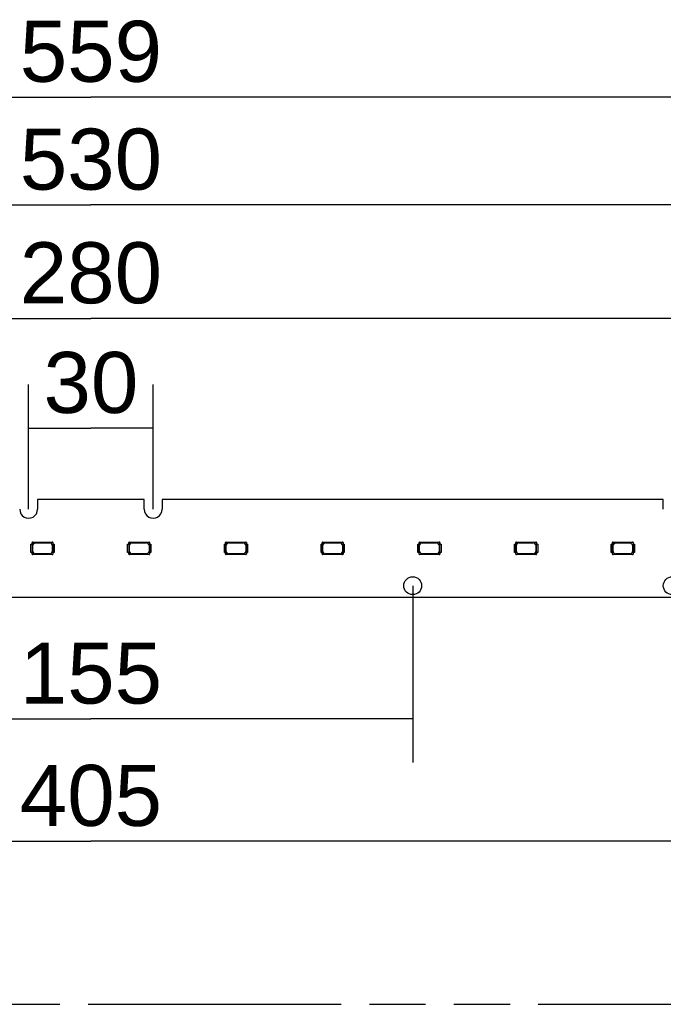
# Model space of a CAD drawing. Header units: millimetres. Extents: x 0 to 210, y 0 to 297.
# Tile 11 of 59: x 94 to 116, y 133 to 167. Entities that reach past the tile are written whole.
import ezdxf
from ezdxf.enums import TextEntityAlignment as Align

# ---------------------------------------------------------------- set-up
doc = ezdxf.new("R2010")
doc.units = ezdxf.units.MM
doc.header["$LTSCALE"] = 19.36
doc.linetypes.add('PHANTOM', pattern=[0.8, 0.45, -0.05, 0.1, -0.05, 0.1, -0.05])
doc.layers.get('0').update_dxf_attribs({"linetype": 'CONTINUOUS'})
doc.layers.add('DEFAULT_3', color=7, linetype='PHANTOM')
doc.layers.add('Z_DIM_2D', color=7, linetype='CONTINUOUS')
doc.styles.add('TEXTSTYLE_3', font='helveticaneueltw1g-ltcn.otf')
doc.dimstyles.new('DIMSTYLE_1', dxfattribs={"dimtxt": 2.1, "dimasz": 3.5, "dimexe": 1.5, "dimexo": 0, "dimgap": 0.525, "dimtad": 1, "dimdec": 3, "dimlfac": 7, "dimdsep": 46, "dimtxsty": 'TEXTSTYLE_3', "dimcen": 0.09, "dimclrt": 5, "dimadec": 0, "dimazin": 0, "dimtp": 0.3, "dimtm": 0.3, "dimtfac": 1, "dimtdec": 3, "dimtofl": 0, "dimtmove": 0, "dimatfit": 3, "dimfxl": 0, "dimtolj": 1, "dimarcsym": 0})
doc.dimstyles.new('DIMSTYLE_2', dxfattribs={"dimtxt": 2.1, "dimasz": 3.5, "dimexe": 1.5, "dimexo": 0, "dimgap": 0.525, "dimtad": 1, "dimdec": 3, "dimlfac": 7, "dimdsep": 46, "dimtxsty": 'TEXTSTYLE_3', "dimcen": 0.09, "dimclrt": 5, "dimadec": 0, "dimazin": 0, "dimtp": 0.5, "dimtm": 0.5, "dimtfac": 1, "dimtdec": 3, "dimtofl": 0, "dimtmove": 0, "dimatfit": 3, "dimfxl": 0, "dimtolj": 1, "dimarcsym": 0})
doc.dimstyles.new('DIMSTYLE_3', dxfattribs={"dimtxt": 2.1, "dimasz": 3.5, "dimexe": 1.5, "dimexo": 0, "dimgap": 0.525, "dimtad": 1, "dimdec": 3, "dimlfac": 7, "dimdsep": 46, "dimtxsty": 'TEXTSTYLE_3', "dimcen": 0.09, "dimclrt": 5, "dimadec": 0, "dimazin": 0, "dimtp": 0.8, "dimtm": 0.8, "dimtfac": 1, "dimtdec": 3, "dimtofl": 0, "dimtmove": 0, "dimatfit": 3, "dimfxl": 0, "dimtolj": 1, "dimarcsym": 0})

# ---------------------------------------------------------------- blocks, each defined once
blk = doc.blocks.new('*D1')
at = {"layer": 'Z_DIM_2D', "color": 2, "linetype": 'Continuous'}
for p, q in [((94.55, 149.713), (94.55, 154.003)), ((98.835, 149.713), (98.835, 154.003)), ((94.55, 152.503), (96.693, 152.503)), ((98.835, 152.503), (96.693, 152.503))]:
    blk.add_line(p, q, dxfattribs=at)
at = {"layer": 'Z_DIM_2D', "color": 5, "linetype": 'Continuous', "style": 'TEXTSTYLE_3'}
blk.add_text('30', height=2.1, dxfattribs=at).set_placement((96.693, 153.028), align=Align.CENTER)
blk = doc.blocks.new('_NONE')
blk = doc.blocks.new('*D2')
at = {"layer": 'Z_DIM_2D', "color": 2, "linetype": 'Continuous'}
for p, q in [((76.693, 147.085), (76.693, 157.777)), ((116.693, 147.085), (116.693, 157.777)), ((76.693, 156.277), (96.693, 156.277)), ((116.693, 156.277), (96.693, 156.277))]:
    blk.add_line(p, q, dxfattribs=at)
at = {"layer": 'Z_DIM_2D', "color": 5, "linetype": 'Continuous', "style": 'TEXTSTYLE_3'}
blk.add_text('280', height=2.1, dxfattribs=at).set_placement((96.693, 156.802), align=Align.CENTER)
blk = doc.blocks.new('*D3')
at = {"layer": 'Z_DIM_2D', "color": 2, "linetype": 'Continuous'}
for p, q in [((85.621, 147.085), (85.621, 141.003)), ((107.764, 147.085), (107.764, 141.003)), ((85.621, 142.503), (96.693, 142.503)), ((107.764, 142.503), (96.693, 142.503))]:
    blk.add_line(p, q, dxfattribs=at)
at = {"layer": 'Z_DIM_2D', "color": 5, "linetype": 'Continuous', "style": 'TEXTSTYLE_3'}
blk.add_text('155', height=2.1, dxfattribs=at).set_placement((96.693, 143.028), align=Align.CENTER)
blk = doc.blocks.new('*D4')
at = {"layer": 'Z_DIM_2D', "color": 2, "linetype": 'Continuous'}
for p, q in [((67.764, 147.085), (67.764, 136.793)), ((125.621, 147.085), (125.621, 136.793)), ((67.764, 138.293), (96.693, 138.293)), ((125.621, 138.293), (96.693, 138.293))]:
    blk.add_line(p, q, dxfattribs=at)
at = {"layer": 'Z_DIM_2D', "color": 5, "linetype": 'Continuous', "style": 'TEXTSTYLE_3'}
blk.add_text('405', height=2.1, dxfattribs=at).set_placement((96.693, 138.818), align=Align.CENTER)
blk = doc.blocks.new('*D5')
at = {"layer": 'Z_DIM_2D', "color": 2, "linetype": 'Continuous'}
for p, q in [((58.835, 149.713), (58.835, 161.688)), ((134.55, 149.713), (134.55, 161.688)), ((58.835, 160.188), (96.693, 160.188)), ((134.55, 160.188), (96.693, 160.188))]:
    blk.add_line(p, q, dxfattribs=at)
at = {"layer": 'Z_DIM_2D', "color": 5, "linetype": 'Continuous', "style": 'TEXTSTYLE_3'}
blk.add_text('530', height=2.1, dxfattribs=at).set_placement((96.693, 160.713), align=Align.CENTER)
blk = doc.blocks.new('*D6')
at = {"layer": 'Z_DIM_2D', "color": 2, "linetype": 'Continuous'}
for p, q in [((56.764, 149.628), (56.764, 165.399)), ((136.621, 149.628), (136.621, 165.399)), ((56.764, 163.899), (96.693, 163.899)), ((136.621, 163.899), (96.693, 163.899))]:
    blk.add_line(p, q, dxfattribs=at)
at = {"layer": 'Z_DIM_2D', "color": 5, "linetype": 'Continuous', "style": 'TEXTSTYLE_3'}
blk.add_text('559', height=2.1, dxfattribs=at).set_placement((96.693, 164.424), align=Align.CENTER)

msp = doc.modelspace()

# ---------------------------------------------------------------- linework, layer by layer
at = {"color": 7, "linetype": 'Continuous'}
for p, q in [((94.85684, 150.05616), (94.85684, 149.7133)), ((98.52827, 150.05616), (94.85684, 150.05616)), ((98.52827, 149.7133), (98.52827, 150.05616)), ((99.14256, 150.05616), (99.14256, 149.7133)), ((116.38541, 150.05616), (99.14256, 150.05616)), ((116.38541, 149.7133), (116.38541, 150.05616)), ((94.62887, 148.22758), (94.62887, 148.5133)), ((94.62887, 148.5133), (94.67305, 148.5133)), ((94.67171, 148.5133), (94.67171, 148.57072)), ((94.67171, 148.57072), (94.67808, 148.56411)), ((94.67305, 148.5133), (94.67305, 148.22758)), ((94.67821, 148.51991), (94.67808, 148.56411)), ((94.67874, 148.52018), (94.73628, 148.57772)), ((94.67887, 148.17756), (94.67874, 148.52018)), ((94.68574, 148.58474), (95.37201, 148.58474)), ((94.69234, 148.57838), (94.68574, 148.58474)), ((94.69234, 148.57838), (94.73654, 148.57825)), ((94.69316, 148.25625), (94.69316, 148.47682)), ((94.70153, 148.49702), (94.75943, 148.55493)), ((94.73628, 148.57772), (95.36461, 148.57758)), ((94.77964, 148.5633), (95.27673, 148.5633)), ((95.29693, 148.55493), (95.35622, 148.49564)), ((95.36459, 148.47544), (95.36459, 148.25763)), ((95.37201, 148.58474), (95.36461, 148.57758)), ((95.37887, 148.56332), (95.38603, 148.57072)), ((95.37887, 148.56332), (95.37887, 148.17756)), ((95.38469, 148.22758), (95.38469, 148.5133)), ((95.38469, 148.5133), (95.42799, 148.5133)), ((95.38603, 148.57072), (95.38603, 148.5133)), ((95.42799, 148.5133), (95.42799, 148.22758)), ((97.95625, 148.5133), (98.00043, 148.5133)), ((97.95625, 148.22758), (97.95625, 148.5133)), ((97.99909, 148.5133), (97.99909, 148.57072)), ((97.99909, 148.57072), (98.00546, 148.56411)), ((98.00043, 148.5133), (98.00043, 148.22758)), ((98.00559, 148.51991), (98.00546, 148.56411)), ((98.00612, 148.52018), (98.06366, 148.57772)), ((98.00625, 148.17756), (98.00612, 148.52018)), ((98.01312, 148.58474), (98.69939, 148.58474)), ((98.01972, 148.57838), (98.01312, 148.58474)), ((98.01972, 148.57838), (98.06393, 148.57825)), ((98.02054, 148.25625), (98.02054, 148.47682)), ((98.02891, 148.49702), (98.08682, 148.55493)), ((98.06366, 148.57772), (98.69199, 148.57758)), ((98.10702, 148.5633), (98.60411, 148.5633)), ((98.62431, 148.55493), (98.6836, 148.49564)), ((98.69197, 148.47544), (98.69197, 148.25763)), ((98.69939, 148.58474), (98.69199, 148.57758)), ((98.70625, 148.56332), (98.71341, 148.57072)), ((98.70625, 148.56332), (98.70625, 148.17756)), ((98.71207, 148.5133), (98.75537, 148.5133)), ((98.71207, 148.22758), (98.71207, 148.5133)), ((98.71341, 148.57072), (98.71341, 148.5133)), ((98.75537, 148.5133), (98.75537, 148.22758)), ((101.28364, 148.5133), (101.32781, 148.5133)), ((101.28364, 148.22758), (101.28364, 148.5133)), ((101.32648, 148.5133), (101.32648, 148.57072)), ((101.32648, 148.57072), (101.33284, 148.56411)), ((101.32781, 148.5133), (101.32781, 148.22758)), ((101.33297, 148.51991), (101.33284, 148.56411)), ((101.3335, 148.52018), (101.39104, 148.57772)), ((101.33364, 148.17756), (101.3335, 148.52018)), ((101.3405, 148.58474), (102.02677, 148.58474)), ((101.34711, 148.57838), (101.3405, 148.58474)), ((101.34711, 148.57838), (101.39131, 148.57825)), ((101.34792, 148.25625), (101.34792, 148.47682)), ((101.35629, 148.49702), (101.4142, 148.55493)), ((101.39104, 148.57772), (102.01937, 148.57758)), ((101.4344, 148.5633), (101.93149, 148.5633)), ((101.9517, 148.55493), (102.01098, 148.49564)), ((102.01935, 148.47544), (102.01935, 148.25763)), ((102.02677, 148.58474), (102.01937, 148.57758)), ((102.03364, 148.56332), (102.04079, 148.57072)), ((102.03364, 148.56332), (102.03364, 148.17756)), ((102.03946, 148.5133), (102.08276, 148.5133)), ((102.03946, 148.22758), (102.03946, 148.5133)), ((102.04079, 148.57072), (102.04079, 148.5133)), ((102.08276, 148.5133), (102.08276, 148.22758)), ((104.61102, 148.5133), (104.6552, 148.5133)), ((104.61102, 148.22758), (104.61102, 148.5133)), ((104.65386, 148.5133), (104.65386, 148.57072)), ((104.65386, 148.57072), (104.66022, 148.56411)), ((104.6552, 148.5133), (104.6552, 148.22758)), ((104.66036, 148.51991), (104.66022, 148.56411)), ((104.66088, 148.52018), (104.71842, 148.57772)), ((104.66102, 148.17756), (104.66088, 148.52018)), ((104.66788, 148.58474), (105.35415, 148.58474)), ((104.67449, 148.57838), (104.66788, 148.58474)), ((104.67449, 148.57838), (104.71869, 148.57825)), ((104.6753, 148.25625), (104.6753, 148.47682)), ((104.68367, 148.49702), (104.74158, 148.55493)), ((104.71842, 148.57772), (105.34675, 148.57758)), ((104.76178, 148.5633), (105.25887, 148.5633)), ((105.27908, 148.55493), (105.33836, 148.49564)), ((105.34673, 148.47544), (105.34673, 148.25763)), ((105.35415, 148.58474), (105.34675, 148.57758)), ((105.36102, 148.56332), (105.36818, 148.57072)), ((105.36102, 148.56332), (105.36102, 148.17756)), ((105.36684, 148.5133), (105.41014, 148.5133)), ((105.36684, 148.22758), (105.36684, 148.5133)), ((105.36818, 148.57072), (105.36818, 148.5133)), ((105.41014, 148.5133), (105.41014, 148.22758)), ((107.9384, 148.5133), (107.98258, 148.5133)), ((107.9384, 148.22758), (107.9384, 148.5133)), ((107.98124, 148.57072), (107.9876, 148.56411)), ((107.98124, 148.5133), (107.98124, 148.57072)), ((107.98258, 148.5133), (107.98258, 148.22758)), ((107.98774, 148.51991), (107.9876, 148.56411)), ((107.98827, 148.52018), (108.04581, 148.57772)), ((107.9884, 148.17756), (107.98827, 148.52018)), ((107.99526, 148.58474), (108.68153, 148.58474)), ((108.00187, 148.57838), (107.99526, 148.58474)), ((108.00187, 148.57838), (108.04607, 148.57825)), ((108.00268, 148.25625), (108.00268, 148.47682)), ((108.01105, 148.49702), (108.06896, 148.55493)), ((108.04581, 148.57772), (108.67413, 148.57758)), ((108.08916, 148.5633), (108.58625, 148.5633)), ((108.60646, 148.55493), (108.66574, 148.49564)), ((108.67411, 148.47544), (108.67411, 148.25763)), ((108.68153, 148.58474), (108.67413, 148.57758)), ((108.6884, 148.56332), (108.69556, 148.57072)), ((108.6884, 148.56332), (108.6884, 148.17756)), ((108.69422, 148.5133), (108.73752, 148.5133)), ((108.69422, 148.22758), (108.69422, 148.5133)), ((108.69556, 148.57072), (108.69556, 148.5133)), ((108.73752, 148.5133), (108.73752, 148.22758)), ((111.26578, 148.5133), (111.30996, 148.5133)), ((111.26578, 148.22758), (111.26578, 148.5133)), ((111.30862, 148.57072), (111.31499, 148.56411)), ((111.30862, 148.5133), (111.30862, 148.57072)), ((111.30996, 148.5133), (111.30996, 148.22758)), ((111.31512, 148.51991), (111.31499, 148.56411)), ((111.31565, 148.52018), (111.37319, 148.57772)), ((111.31578, 148.17756), (111.31565, 148.52018)), ((111.32264, 148.58474), (112.00892, 148.58474)), ((111.32925, 148.57838), (111.32264, 148.58474)), ((111.32925, 148.57838), (111.37345, 148.57825)), ((111.33006, 148.25625), (111.33006, 148.47682)), ((111.33843, 148.49702), (111.39634, 148.55493)), ((111.37319, 148.57772), (112.00152, 148.57758)), ((111.41654, 148.5633), (111.91364, 148.5633)), ((111.93384, 148.55493), (111.99313, 148.49564)), ((112.00149, 148.47544), (112.00149, 148.25763)), ((112.00892, 148.58474), (112.00152, 148.57758)), ((112.01578, 148.56332), (112.02294, 148.57072)), ((112.01578, 148.56332), (112.01578, 148.17756)), ((112.0216, 148.5133), (112.0649, 148.5133)), ((112.0216, 148.22758), (112.0216, 148.5133)), ((112.02294, 148.57072), (112.02294, 148.5133)), ((112.0649, 148.5133), (112.0649, 148.22758)), ((114.59316, 148.5133), (114.63734, 148.5133)), ((114.59316, 148.22758), (114.59316, 148.5133)), ((114.636, 148.57072), (114.64237, 148.56411)), ((114.636, 148.5133), (114.636, 148.57072)), ((114.63734, 148.5133), (114.63734, 148.22758)), ((114.6425, 148.51991), (114.64237, 148.56411)), ((114.64303, 148.52018), (114.70057, 148.57772)), ((114.64316, 148.17756), (114.64303, 148.52018)), ((114.65002, 148.58474), (115.3363, 148.58474)), ((114.65663, 148.57838), (114.65002, 148.58474)), ((114.65663, 148.57838), (114.70083, 148.57825)), ((114.65745, 148.25625), (114.65745, 148.47682)), ((114.66581, 148.49702), (114.72372, 148.55493)), ((114.70057, 148.57772), (115.3289, 148.57758)), ((114.74393, 148.5633), (115.24102, 148.5633)), ((115.26122, 148.55493), (115.32051, 148.49564)), ((115.32887, 148.47544), (115.32887, 148.25763)), ((115.3363, 148.58474), (115.3289, 148.57758)), ((115.34316, 148.56332), (115.35032, 148.57072)), ((115.34316, 148.56332), (115.34316, 148.17756)), ((115.34898, 148.5133), (115.39228, 148.5133)), ((115.34898, 148.22758), (115.34898, 148.5133)), ((115.35032, 148.57072), (115.35032, 148.5133)), ((115.39228, 148.5133), (115.39228, 148.22758)), ((94.67305, 148.22758), (94.62887, 148.22758)), ((94.67171, 148.17016), (94.67171, 148.22758)), ((94.67887, 148.17756), (94.67171, 148.17016)), ((94.68574, 148.15614), (94.69314, 148.1633)), ((95.37201, 148.15614), (94.68574, 148.15614)), ((95.36461, 148.1633), (94.69314, 148.1633)), ((94.75162, 148.18595), (94.70153, 148.23605)), ((95.28454, 148.17758), (94.77183, 148.17758)), ((95.35622, 148.23743), (95.30474, 148.18595)), ((95.36461, 148.1633), (95.37201, 148.15614)), ((95.38603, 148.17016), (95.37887, 148.17756)), ((95.42799, 148.22758), (95.38469, 148.22758)), ((95.38603, 148.22758), (95.38603, 148.17016)), ((98.00043, 148.22758), (97.95625, 148.22758)), ((97.99909, 148.17016), (97.99909, 148.22758)), ((98.00625, 148.17756), (97.99909, 148.17016)), ((98.01312, 148.15614), (98.02052, 148.1633)), ((98.69939, 148.15614), (98.01312, 148.15614)), ((98.69199, 148.1633), (98.02052, 148.1633)), ((98.07901, 148.18595), (98.02891, 148.23605)), ((98.61192, 148.17758), (98.09921, 148.17758)), ((98.6836, 148.23743), (98.63212, 148.18595)), ((98.69199, 148.1633), (98.69939, 148.15614)), ((98.71341, 148.17016), (98.70625, 148.17756)), ((98.75537, 148.22758), (98.71207, 148.22758)), ((98.71341, 148.22758), (98.71341, 148.17016)), ((101.32781, 148.22758), (101.28364, 148.22758)), ((101.32648, 148.17016), (101.32648, 148.22758)), ((101.33363, 148.17756), (101.32648, 148.17016)), ((101.3405, 148.15614), (101.3479, 148.1633)), ((102.02677, 148.15614), (101.3405, 148.15614)), ((102.01937, 148.1633), (101.3479, 148.1633)), ((101.40639, 148.18595), (101.35629, 148.23605)), ((101.9393, 148.17758), (101.42659, 148.17758)), ((102.01098, 148.23743), (101.95951, 148.18595)), ((102.01937, 148.1633), (102.02677, 148.15614)), ((102.04079, 148.17016), (102.03364, 148.17756)), ((102.08276, 148.22758), (102.03946, 148.22758)), ((102.04079, 148.22758), (102.04079, 148.17016)), ((104.6552, 148.22758), (104.61102, 148.22758)), ((104.65386, 148.17016), (104.65386, 148.22758)), ((104.66102, 148.17756), (104.65386, 148.17016)), ((104.66788, 148.15614), (104.67528, 148.1633)), ((105.35415, 148.15614), (104.66788, 148.15614)), ((105.34675, 148.1633), (104.67528, 148.1633)), ((104.73377, 148.18595), (104.68367, 148.23605)), ((105.26668, 148.17758), (104.75397, 148.17758)), ((105.33836, 148.23743), (105.28689, 148.18595)), ((105.34675, 148.1633), (105.35415, 148.15614)), ((105.36818, 148.17016), (105.36102, 148.17756)), ((105.41014, 148.22758), (105.36684, 148.22758)), ((105.36818, 148.22758), (105.36818, 148.17016)), ((107.98258, 148.22758), (107.9384, 148.22758)), ((107.98124, 148.17016), (107.98124, 148.22758)), ((107.9884, 148.17756), (107.98124, 148.17016)), ((107.99526, 148.15614), (108.00266, 148.1633)), ((108.68153, 148.15614), (107.99526, 148.15614)), ((108.67413, 148.1633), (108.00266, 148.1633)), ((108.06115, 148.18595), (108.01105, 148.23605)), ((108.59406, 148.17758), (108.08135, 148.17758)), ((108.66574, 148.23743), (108.61427, 148.18595)), ((108.67413, 148.1633), (108.68153, 148.15614)), ((108.69556, 148.17016), (108.6884, 148.17756)), ((108.73752, 148.22758), (108.69422, 148.22758)), ((108.69556, 148.22758), (108.69556, 148.17016)), ((111.30996, 148.22758), (111.26578, 148.22758)), ((111.30862, 148.17016), (111.30862, 148.22758)), ((111.31578, 148.17756), (111.30862, 148.17016)), ((111.32264, 148.15614), (111.33004, 148.1633)), ((112.00892, 148.15614), (111.32264, 148.15614)), ((112.00152, 148.1633), (111.33004, 148.1633)), ((111.38853, 148.18595), (111.33843, 148.23605)), ((111.92145, 148.17758), (111.40873, 148.17758)), ((111.99313, 148.23743), (111.94165, 148.18595)), ((112.00152, 148.1633), (112.00892, 148.15614)), ((112.02294, 148.17016), (112.01578, 148.17756)), ((112.0649, 148.22758), (112.0216, 148.22758)), ((112.02294, 148.22758), (112.02294, 148.17016)), ((114.63734, 148.22758), (114.59316, 148.22758)), ((114.636, 148.17016), (114.636, 148.22758)), ((114.64316, 148.17756), (114.636, 148.17016)), ((114.65002, 148.15614), (114.65742, 148.1633)), ((115.3363, 148.15614), (114.65002, 148.15614)), ((115.3289, 148.1633), (114.65742, 148.1633)), ((114.71591, 148.18595), (114.66581, 148.23605)), ((115.24883, 148.17758), (114.73612, 148.17758)), ((115.32051, 148.23743), (115.26903, 148.18595)), ((115.3289, 148.1633), (115.3363, 148.15614)), ((115.35032, 148.17016), (115.34316, 148.17756)), ((115.39228, 148.22758), (115.34898, 148.22758)), ((115.35032, 148.22758), (115.35032, 148.17016)), ((57.19256, 146.68473), (136.19256, 146.68473))]:
    msp.add_line(p, q, dxfattribs=at)
for centre in [(107.76399, 147.08473), (116.69256, 147.08473)]:
    msp.add_circle(centre, 0.30714, dxfattribs=at)
for centre, radius, start, end in [((94.5497, 149.7133), 0.30714, 179.999981, 0.000888), ((98.83542, 149.7133), 0.30714, 179.999981, 0.000888), ((94.72173, 148.47682), 0.02857, 135, 180), ((94.77964, 148.53473), 0.02857, 90, 135), ((95.27673, 148.53473), 0.02857, 45, 90), ((95.33602, 148.47544), 0.02857, 0, 45), ((98.04911, 148.47682), 0.02857, 135, 180), ((98.10702, 148.53473), 0.02857, 90, 135), ((98.60411, 148.53473), 0.02857, 45, 90), ((98.6634, 148.47544), 0.02857, 0, 45), ((101.37649, 148.47682), 0.02857, 135, 180), ((101.4344, 148.53473), 0.02857, 90, 135), ((101.93149, 148.53473), 0.02857, 45, 90), ((101.99078, 148.47544), 0.02857, 0, 45), ((104.70387, 148.47682), 0.02857, 135, 180), ((104.76178, 148.53473), 0.02857, 90, 135), ((105.25887, 148.53473), 0.02857, 45, 90), ((105.31816, 148.47544), 0.02857, 0, 45), ((108.03125, 148.47682), 0.02857, 135, 180), ((108.08916, 148.53473), 0.02857, 90, 135), ((108.58625, 148.53473), 0.02857, 45, 90), ((108.64554, 148.47544), 0.02857, 0, 45), ((111.35864, 148.47682), 0.02857, 135, 180), ((111.41654, 148.53473), 0.02857, 90, 135), ((111.91364, 148.53473), 0.02857, 45, 90), ((111.97292, 148.47544), 0.02857, 0, 45), ((114.68602, 148.47682), 0.02857, 135, 180), ((114.74393, 148.53473), 0.02857, 90, 135), ((115.24102, 148.53473), 0.02857, 45, 90), ((115.3003, 148.47544), 0.02857, 0, 45), ((94.72173, 148.25625), 0.02857, 180, 225), ((94.77183, 148.20616), 0.02857, 225, 270), ((95.28454, 148.20616), 0.02857, 270, 315), ((95.33602, 148.25763), 0.02857, 315, 0), ((98.04911, 148.25625), 0.02857, 180, 225), ((98.09921, 148.20616), 0.02857, 225, 270), ((98.61192, 148.20616), 0.02857, 270, 315), ((98.6634, 148.25763), 0.02857, 315, 0), ((101.37649, 148.25625), 0.02857, 180, 225), ((101.42659, 148.20616), 0.02857, 225, 270), ((101.9393, 148.20616), 0.02857, 270, 315), ((101.99078, 148.25763), 0.02857, 315, 0), ((104.70387, 148.25625), 0.02857, 180, 225), ((104.75397, 148.20616), 0.02857, 225, 270), ((105.26668, 148.20616), 0.02857, 270, 315), ((105.31816, 148.25763), 0.02857, 315, 0), ((108.03125, 148.25625), 0.02857, 180, 225), ((108.08135, 148.20616), 0.02857, 225, 270), ((108.59406, 148.20616), 0.02857, 270, 315), ((108.64554, 148.25763), 0.02857, 315, 0), ((111.35864, 148.25625), 0.02857, 180, 225), ((111.40873, 148.20616), 0.02857, 225, 270), ((111.92145, 148.20616), 0.02857, 270, 315), ((111.97292, 148.25763), 0.02857, 315, 0), ((114.68602, 148.25625), 0.02857, 180, 225), ((114.73612, 148.20616), 0.02857, 225, 270), ((115.24883, 148.20616), 0.02857, 270, 315), ((115.3003, 148.25763), 0.02857, 315, 0)]:
    msp.add_arc(centre, radius, start, end, dxfattribs=at)
for centre, major_axis, start_param, end_param in [((94.69239, 148.56407), (-0.01013, 0.01013), -0.7838597, 0.7838597), ((95.36456, 148.56328), (0.01013, 0.01013), -0.7838597, 0.7838597), ((98.01977, 148.56407), (0.01013, -0.01013), 2.35773295, 3.92545236), ((98.69195, 148.56328), (0.01013, 0.01013), -0.7838597, 0.7838597), ((101.34715, 148.56407), (-0.01013, 0.01013), -0.7838597, 0.7838597), ((102.01933, 148.56328), (0.01013, 0.01013), -0.7838597, 0.7838597), ((104.67453, 148.56407), (-0.01013, 0.01013), -0.7838597, 0.7838597), ((105.34671, 148.56328), (0.01013, 0.01013), -0.7838597, 0.7838597), ((108.00191, 148.56407), (-0.01013, 0.01013), -0.7838597, 0.7838597), ((108.67409, 148.56328), (0.01013, 0.01013), -0.7838597, 0.7838597), ((111.32929, 148.56407), (-0.01013, 0.01013), -0.7838597, 0.7838597), ((112.00147, 148.56328), (0.01013, 0.01013), -0.7838597, 0.7838597), ((114.65667, 148.56407), (-0.01013, 0.01013), -0.7838597, 0.7838597), ((115.32885, 148.56328), (0.01013, 0.01013), -0.7838597, 0.7838597), ((95.36456, 148.17761), (0.01013, -0.01013), -0.7838597, 0.7838597), ((98.69195, 148.17761), (-0.01013, 0.01013), -3.92545235, -2.35773295), ((102.01933, 148.17761), (-0.01013, 0.01013), -3.92545235, -2.35773295), ((105.34671, 148.17761), (-0.01013, 0.01013), -3.92545235, -2.35773295), ((108.67409, 148.17761), (-0.01013, 0.01013), -3.92545235, -2.35773295), ((112.00147, 148.17761), (0.01013, -0.01013), -0.7838597, 0.7838597), ((115.32885, 148.17761), (0.01013, -0.01013), -0.7838597, 0.7838597)]:
    msp.add_ellipse(centre, major_axis=major_axis, ratio=0.9969278, start_param=start_param, end_param=end_param, dxfattribs=at)
for points, knots in [([(94.68574, 148.58474), (94.68217, 148.58468), (94.67479, 148.58167), (94.67177, 148.57429), (94.67171, 148.57072)], [0, 0, 0, 0, 0.50008759, 1, 1, 1, 1]), ([(95.38603, 148.57072), (95.38597, 148.57429), (95.38295, 148.58167), (95.37557, 148.58468), (95.37201, 148.58474)], [0, 0, 0, 0, 0.50008668, 1, 1, 1, 1]), ([(98.01312, 148.58474), (98.00955, 148.58468), (98.00217, 148.58167), (97.99916, 148.57429), (97.99909, 148.57072)], [0, 0, 0, 0, 0.50008759, 1, 1, 1, 1]), ([(98.71341, 148.57072), (98.71335, 148.57429), (98.71034, 148.58167), (98.70296, 148.58468), (98.69939, 148.58474)], [0, 0, 0, 0, 0.50008668, 1, 1, 1, 1]), ([(101.3405, 148.58474), (101.33693, 148.58468), (101.32955, 148.58167), (101.32654, 148.57429), (101.32648, 148.57072)], [0, 0, 0, 0, 0.50008759, 1, 1, 1, 1]), ([(102.04079, 148.57072), (102.04073, 148.57429), (102.03772, 148.58167), (102.03034, 148.58468), (102.02677, 148.58474)], [0, 0, 0, 0, 0.50008668, 1, 1, 1, 1]), ([(104.66788, 148.58474), (104.66431, 148.58468), (104.65693, 148.58167), (104.65392, 148.57429), (104.65386, 148.57072)], [0, 0, 0, 0, 0.50008759, 1, 1, 1, 1]), ([(105.36818, 148.57072), (105.36812, 148.57429), (105.3651, 148.58167), (105.35772, 148.58468), (105.35415, 148.58474)], [0, 0, 0, 0, 0.50008668, 1, 1, 1, 1]), ([(107.99526, 148.58474), (107.99169, 148.58468), (107.98431, 148.58167), (107.9813, 148.57429), (107.98124, 148.57072)], [0, 0, 0, 0, 0.50008759, 1, 1, 1, 1]), ([(108.69556, 148.57072), (108.6955, 148.57429), (108.69248, 148.58167), (108.6851, 148.58468), (108.68153, 148.58474)], [0, 0, 0, 0, 0.50008668, 1, 1, 1, 1]), ([(111.32264, 148.58474), (111.31908, 148.58468), (111.3117, 148.58167), (111.30868, 148.57429), (111.30862, 148.57072)], [0, 0, 0, 0, 0.50008759, 1, 1, 1, 1]), ([(112.02294, 148.57072), (112.02288, 148.57429), (112.01986, 148.58167), (112.01248, 148.58468), (112.00892, 148.58474)], [0, 0, 0, 0, 0.50008668, 1, 1, 1, 1]), ([(114.65002, 148.58474), (114.64646, 148.58468), (114.63908, 148.58167), (114.63606, 148.57429), (114.636, 148.57072)], [0, 0, 0, 0, 0.50008759, 1, 1, 1, 1]), ([(115.35032, 148.57072), (115.35026, 148.57429), (115.34724, 148.58167), (115.33986, 148.58468), (115.3363, 148.58474)], [0, 0, 0, 0, 0.50008668, 1, 1, 1, 1]), ([(94.67171, 148.17016), (94.67177, 148.16659), (94.67479, 148.15921), (94.68217, 148.1562), (94.68574, 148.15614)], [0, 0, 0, 0, 0.50008668, 1, 1, 1, 1]), ([(94.69314, 148.1633), (94.6895, 148.1633), (94.68193, 148.16635), (94.67887, 148.17392), (94.67887, 148.17756)], [0, 0, 0, 0, 0.49999272, 1, 1, 1, 1]), ([(95.37201, 148.15614), (95.37558, 148.1562), (95.38296, 148.15922), (95.38597, 148.1666), (95.38603, 148.17016)], [0, 0, 0, 0, 0.50008712, 1, 1, 1, 1]), ([(97.99909, 148.17016), (97.99916, 148.16659), (98.00217, 148.15921), (98.00955, 148.1562), (98.01312, 148.15614)], [0, 0, 0, 0, 0.50008668, 1, 1, 1, 1]), ([(98.02052, 148.1633), (98.01688, 148.1633), (98.00931, 148.16635), (98.00625, 148.17392), (98.00625, 148.17756)], [0, 0, 0, 0, 0.49999272, 1, 1, 1, 1]), ([(98.69939, 148.15614), (98.70296, 148.1562), (98.71034, 148.15922), (98.71335, 148.1666), (98.71341, 148.17016)], [0, 0, 0, 0, 0.50008712, 1, 1, 1, 1]), ([(101.32648, 148.17016), (101.32654, 148.16659), (101.32955, 148.15921), (101.33693, 148.1562), (101.3405, 148.15614)], [0, 0, 0, 0, 0.50008668, 1, 1, 1, 1]), ([(101.3479, 148.1633), (101.34426, 148.1633), (101.33669, 148.16635), (101.33364, 148.17392), (101.33364, 148.17756)], [0, 0, 0, 0, 0.49999272, 1, 1, 1, 1]), ([(102.02677, 148.15614), (102.03034, 148.1562), (102.03772, 148.15922), (102.04073, 148.1666), (102.04079, 148.17016)], [0, 0, 0, 0, 0.50008712, 1, 1, 1, 1]), ([(104.65386, 148.17016), (104.65392, 148.16659), (104.65693, 148.15921), (104.66431, 148.1562), (104.66788, 148.15614)], [0, 0, 0, 0, 0.50008668, 1, 1, 1, 1]), ([(104.67528, 148.1633), (104.67164, 148.1633), (104.66407, 148.16635), (104.66102, 148.17392), (104.66102, 148.17756)], [0, 0, 0, 0, 0.49999272, 1, 1, 1, 1]), ([(105.35415, 148.15614), (105.35772, 148.1562), (105.3651, 148.15922), (105.36812, 148.1666), (105.36818, 148.17016)], [0, 0, 0, 0, 0.50008712, 1, 1, 1, 1]), ([(107.98124, 148.17016), (107.9813, 148.16659), (107.98432, 148.15921), (107.9917, 148.1562), (107.99526, 148.15614)], [0, 0, 0, 0, 0.50008668, 1, 1, 1, 1]), ([(108.00266, 148.1633), (107.99902, 148.1633), (107.99145, 148.16635), (107.9884, 148.17392), (107.9884, 148.17756)], [0, 0, 0, 0, 0.49999272, 1, 1, 1, 1]), ([(108.68153, 148.15614), (108.6851, 148.1562), (108.69248, 148.15922), (108.6955, 148.1666), (108.69556, 148.17016)], [0, 0, 0, 0, 0.50008712, 1, 1, 1, 1]), ([(111.30862, 148.17016), (111.30868, 148.16659), (111.3117, 148.15921), (111.31908, 148.1562), (111.32264, 148.15614)], [0, 0, 0, 0, 0.50008668, 1, 1, 1, 1]), ([(111.33004, 148.1633), (111.32641, 148.1633), (111.31883, 148.16635), (111.31578, 148.17392), (111.31578, 148.17756)], [0, 0, 0, 0, 0.49999272, 1, 1, 1, 1]), ([(112.00892, 148.15614), (112.01248, 148.1562), (112.01986, 148.15922), (112.02288, 148.1666), (112.02294, 148.17016)], [0, 0, 0, 0, 0.50008712, 1, 1, 1, 1]), ([(114.636, 148.17016), (114.63606, 148.16659), (114.63908, 148.15921), (114.64646, 148.1562), (114.65002, 148.15614)], [0, 0, 0, 0, 0.50008668, 1, 1, 1, 1]), ([(114.65742, 148.1633), (114.65379, 148.1633), (114.64622, 148.16635), (114.64316, 148.17392), (114.64316, 148.17756)], [0, 0, 0, 0, 0.49999272, 1, 1, 1, 1]), ([(115.3363, 148.15614), (115.33986, 148.1562), (115.34724, 148.15922), (115.35026, 148.1666), (115.35032, 148.17016)], [0, 0, 0, 0, 0.50008712, 1, 1, 1, 1])]:
    msp.add_open_spline(points, degree=3, knots=knots, dxfattribs=at)
at = {"layer": 'DEFAULT_3', "color": 91, "linetype": 'PHANTOM', "true_color": 0x80ff80}
msp.add_line((50.12864, 132.68), (150.12864, 132.68), dxfattribs=at)

# ---------------------------------------------------------------- dimensions: what is measured, and where the dimension line sits
at = {"layer": 'Z_DIM_2D', "color": 2, "linetype": 'Continuous'}
for base, p1, p2, dimstyle, picture, middle in [((136.62113, 163.89928), (56.76399, 149.62758), (136.62113, 149.62758), 'DIMSTYLE_3', '*D6', (96.69648, 163.89928)), ((116.69256, 156.27713), (76.69256, 147.08473), (116.69256, 147.08473), 'DIMSTYLE_2', '*D2', (96.69648, 156.27713)), ((98.83542, 152.50342), (94.5497, 149.7133), (98.83542, 149.7133), 'DIMSTYLE_1', '*D1', (96.68864, 152.50342)), ((125.62113, 138.29312), (67.76399, 147.08473), (125.62113, 147.08473), 'DIMSTYLE_3', '*D4', (96.67689, 138.29312)), ((107.76399, 142.50341), (85.62113, 147.08473), (107.76399, 147.08473), 'DIMSTYLE_2', '*D3', (96.73565, 142.50341))]:
    dim = msp.add_linear_dim(base=base, p1=p1, p2=p2, dimstyle=dimstyle, override={"dimblk1": 'NONE', "dimblk2": 'NONE', "dimsah": 1}, dxfattribs=at)
    dim.commit()
    dim.dimension.update_dxf_attribs({"geometry": picture, "text_midpoint": middle, "dimtype": 160})
dim = msp.add_linear_dim(base=(58.83542, 160.1883), p1=(134.5497, 149.7133), p2=(58.83542, 149.7133), angle=180, dimstyle='DIMSTYLE_3', override={"dimblk1": 'NONE', "dimblk2": 'NONE', "dimsah": 1}, dxfattribs=at)
dim.commit()
dim.dimension.update_dxf_attribs({"geometry": '*D5', "text_midpoint": (96.69256, 160.1883), "dimtype": 160})

doc.saveas('drawing.dxf')
